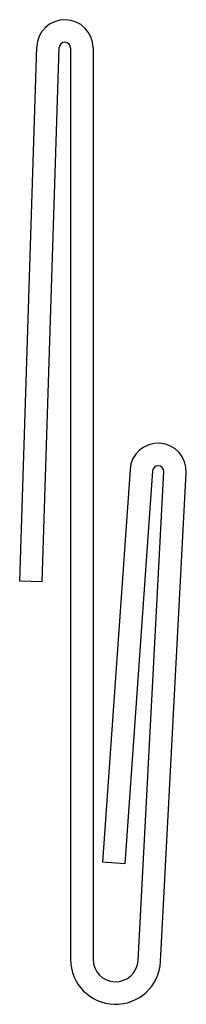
# Model space of a CAD drawing. Header units: inches. Extents: x 6.451 to 6.599, y 5.573 to 6.448.
import ezdxf

# ---------------------------------------------------------------- set-up
doc = ezdxf.new("R2010")
doc.units = ezdxf.units.IN
doc.header["$MEASUREMENT"] = 0

msp = doc.modelspace()

# ---------------------------------------------------------------- linework, layer by layer
at = {"color": 7, "linetype": 'Continuous', "lineweight": 25}
for p, q in [((6.4512, 5.94912), (6.46627, 6.42388)), ((6.47119, 5.94848), (6.48626, 6.42324)), ((6.49625, 6.42308), (6.49625, 5.61308)), ((6.51625, 6.42308), (6.51625, 5.61308)), ((6.54906, 6.04849), (6.52465, 5.69933)), ((6.56901, 6.04709), (6.5446, 5.69794)), ((6.55623, 5.61204), (6.57899, 6.04648)), ((6.5762, 5.61099), (6.59897, 6.04543)), ((6.47119, 5.94848), (6.4512, 5.94912)), ((6.5446, 5.69794), (6.52465, 5.69933))]:
    msp.add_line(p, q, dxfattribs=at)
for centre, radius, start, end in [((6.49125, 6.42308), 0.025, 0, 178.18223), ((6.49125, 6.42308), 0.005, 0, 178.18223), ((6.574, 6.04674), 0.025, 357, 176), ((6.574, 6.04674), 0.005, 357, 176), ((6.53625, 5.61308), 0.04, 180, 357), ((6.53625, 5.61308), 0.02, 180, 357)]:
    msp.add_arc(centre, radius, start, end, dxfattribs=at)

doc.saveas('drawing.dxf')
